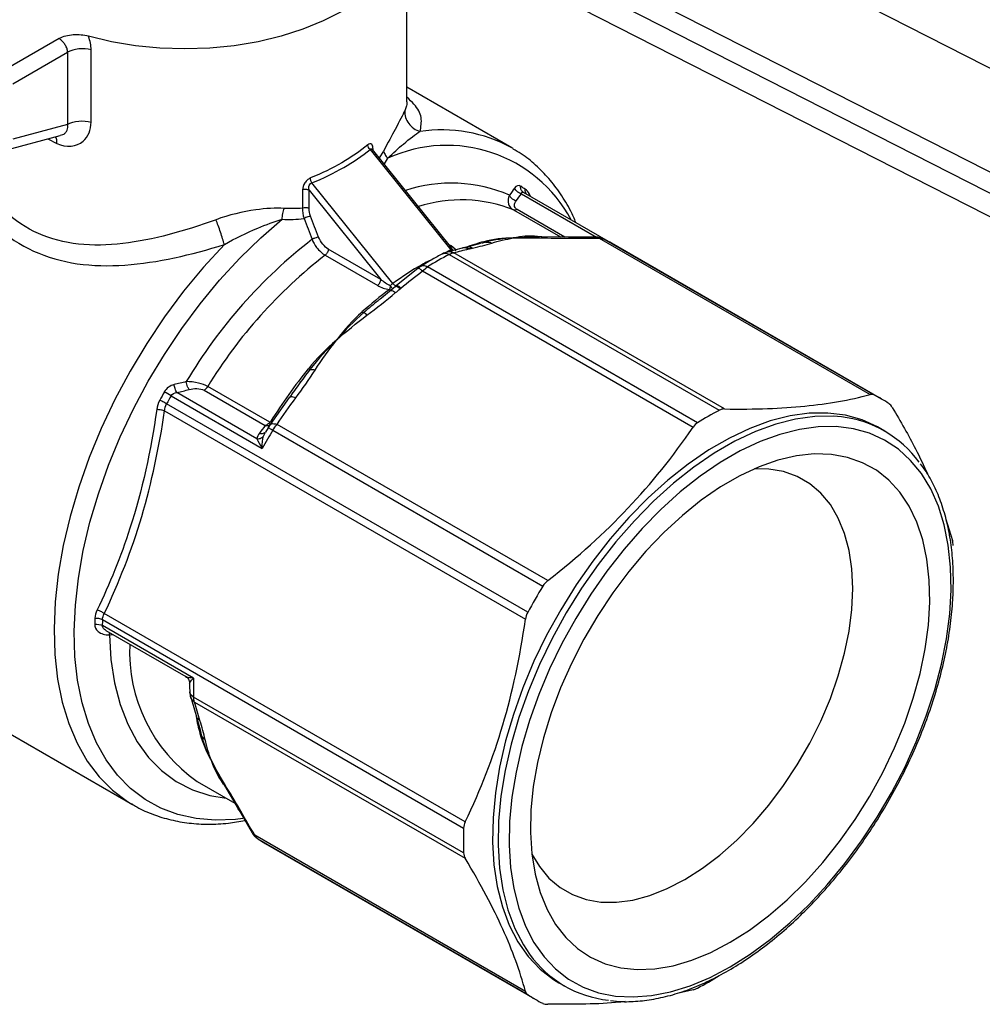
# Model space of a CAD drawing. Header units: inches. Extents: x 0.2 to 10.8, y 0.2 to 8.2.
# Tile 11 of 13: x 7.5 to 9, y 6 to 7.5. Entities that reach past the tile are written whole.
import ezdxf

# ---------------------------------------------------------------- set-up
doc = ezdxf.new("R2010")
doc.units = ezdxf.units.IN
doc.header["$MEASUREMENT"] = 0

msp = doc.modelspace()

# ---------------------------------------------------------------- linework, layer by layer
for p, q in [((9.7302, 7.0215), (8.407, 7.6964)), ((8.3391, 7.5749), (9.6648, 6.8986)), ((8.1293, 7.3399), (8.1293, 7.5403)), ((9.6658, 6.866), (8.3401, 7.5422)), ((8.364, 7.4952), (9.6889, 6.8194)), ((7.6059, 7.4353), (7.5283, 7.3905)), ((7.5358, 7.3668), (7.6184, 7.4145)), ((7.6184, 7.4145), (7.6184, 7.3058)), ((7.6539, 7.3095), (7.6539, 7.4182)), ((8.2872, 7.2707), (8.1293, 7.3618)), ((7.6184, 7.3058), (7.5358, 7.2837)), ((7.5217, 7.2661), (7.6074, 7.2891)), ((7.5887, 7.2841), (7.6023, 7.2771)), ((8.0738, 7.2684), (8.1956, 7.1169)), ((8.1969, 7.1194), (8.0773, 7.2682)), ((8.0783, 7.2669), (8.0783, 7.2687)), ((8.094, 7.2659), (8.0874, 7.2556)), ((8.2893, 7.2695), (8.2872, 7.2707)), ((8.0953, 7.2458), (8.1006, 7.255)), ((7.9723, 7.2075), (7.9723, 7.1799)), ((7.982, 7.2068), (8.09, 7.0726)), ((7.982, 7.1793), (7.982, 7.2068)), ((8.1082, 7.0665), (7.9863, 7.2179)), ((8.3036, 7.204), (8.3027, 7.2053)), ((8.3016, 7.2015), (8.4148, 7.1361)), ((8.433, 7.1296), (8.3048, 7.2036)), ((8.3135, 7.1986), (8.314, 7.2009)), ((8.3161, 7.1971), (8.314, 7.2009)), ((8.2898, 7.1772), (8.3603, 7.1365)), ((8.3673, 7.1364), (8.2953, 7.1779)), ((8.3209, 7.1364), (8.2898, 7.1351)), ((8.3316, 7.1368), (8.3195, 7.1371)), ((8.3291, 7.1367), (8.3209, 7.1364)), ((8.3318, 7.1368), (8.3259, 7.1374)), ((8.3724, 7.1363), (8.3316, 7.1368)), ((8.4141, 7.1362), (8.3729, 7.1364)), ((8.419, 7.1345), (8.8265, 6.8992)), ((8.4258, 7.1333), (8.4235, 7.1342)), ((8.8323, 6.8986), (8.4258, 7.1333)), ((8.09, 7.0726), (8.0109, 7.1182)), ((8.1956, 7.1169), (8.1893, 7.1137)), ((8.2126, 7.1197), (8.1895, 7.1138)), ((8.1934, 7.1226), (8.1966, 7.1192)), ((8.1966, 7.1192), (8.1986, 7.1172)), ((8.2188, 7.1211), (8.2136, 7.1199)), ((8.2403, 7.1265), (8.2193, 7.1211)), ((8.2481, 7.1287), (8.2418, 7.1268)), ((8.844, 6.8925), (8.4375, 7.1271)), ((8.0062, 7.1091), (8.0853, 7.0635)), ((8.1929, 7.1102), (8.5993, 6.8756)), ((8.6076, 6.8776), (8.2001, 7.1128)), ((8.1461, 7.0893), (8.1133, 7.063)), ((8.1507, 7.0925), (8.1461, 7.0893)), ((8.567, 6.8569), (8.1605, 7.0915)), ((8.1527, 7.0854), (8.5602, 6.8502)), ((8.1056, 7.0562), (8.0915, 7.045)), ((8.1044, 7.0552), (8.105, 7.056)), ((8.1119, 7.0619), (8.1049, 7.056)), ((8.1117, 7.0614), (8.1114, 7.061)), ((8.1131, 7.0626), (8.1127, 7.0622)), ((8.0936, 7.0466), (8.0891, 7.043)), ((7.9229, 6.8575), (7.8295, 6.9114)), ((7.7743, 6.8974), (7.9115, 6.8182)), ((7.9035, 6.8327), (7.7831, 6.9022)), ((7.8239, 6.9058), (7.9161, 6.8526)), ((7.9519, 6.8946), (7.9232, 6.854)), ((7.9578, 6.9026), (7.9529, 6.8952)), ((7.958, 6.9029), (7.9567, 6.9011)), ((8.3112, 6.5714), (7.7675, 6.8852)), ((7.7644, 6.8747), (8.3077, 6.561)), ((7.9202, 6.8494), (7.9162, 6.8428)), ((7.9232, 6.854), (7.9202, 6.8495)), ((8.3413, 6.6191), (7.9338, 6.8543)), ((8.8487, 6.8443), (8.8404, 6.8491)), ((7.9133, 6.8365), (7.9164, 6.8427)), ((7.9275, 6.8456), (8.334, 6.6109)), ((8.9407, 6.7118), (8.9507, 6.6794)), ((8.2171, 6.2559), (7.6737, 6.5696)), ((7.671, 6.5604), (8.2147, 6.2466)), ((7.8079, 6.4723), (7.6708, 6.5515)), ((7.6761, 6.5442), (7.7964, 6.4747)), ((7.6813, 6.5375), (7.6872, 6.5378)), ((7.3654, 6.4845), (7.7164, 6.2819)), ((7.8034, 6.445), (7.8118, 6.416)), ((8.2147, 6.2093), (7.8082, 6.4439)), ((7.8096, 6.4363), (8.2171, 6.2011)), ((7.8119, 6.4156), (7.8178, 6.3947)), ((7.8179, 6.3947), (7.8198, 6.3868)), ((7.8351, 6.3476), (7.8489, 6.3211)), ((7.8136, 6.3167), (7.8702, 6.284)), ((7.8482, 6.3208), (7.8545, 6.3105)), ((7.8489, 6.3211), (7.8514, 6.3164)), ((7.8512, 6.3151), (7.8529, 6.3127)), ((7.8545, 6.3105), (7.8753, 6.2754)), ((7.7154, 6.2825), (7.7164, 6.2819)), ((7.8756, 6.2749), (7.8962, 6.2393)), ((8.3077, 6.0007), (7.9003, 6.2359)), ((7.9027, 6.2322), (7.9047, 6.2306)), ((7.9047, 6.2306), (8.3112, 5.9959)), ((7.9159, 6.2236), (8.3224, 5.9889)), ((8.3581, 6.0137), (8.3665, 6.0089)), ((8.5602, 6.003), (8.5362, 5.9978))]:
    msp.add_line(p, q)
at = {"flags": 128}
for points in [[(8.1028, 7.5373), (8.0961, 7.5289), (8.078, 7.5099), (8.0563, 7.4923), (8.0313, 7.4761), (8.0034, 7.4617), (7.9728, 7.4492), (7.94, 7.4387), (7.9054, 7.4304), (7.8694, 7.4244), (7.8324, 7.4208), (7.795, 7.4196), (7.7575, 7.4207), (7.7206, 7.4243), (7.6845, 7.4303), (7.6499, 7.4386)], [(7.8822, 6.2611), (7.871, 6.2597), (7.8408, 6.2585), (7.8119, 6.2609), (7.7845, 6.2669), (7.7588, 6.2765), (7.735, 6.2897), (7.7132, 6.3062), (7.6937, 6.3261), (7.6765, 6.3491), (7.6618, 6.3751), (7.6497, 6.4039), (7.6403, 6.4353), (7.6336, 6.4691), (7.6296, 6.505), (7.6285, 6.5428), (7.6303, 6.5822), (7.6348, 6.6229), (7.6421, 6.6646), (7.6521, 6.7071), (7.6648, 6.7499), (7.6801, 6.7929), (7.6978, 6.8357), (7.7178, 6.878), (7.74, 6.9194), (7.7643, 6.9598), (7.7904, 6.9987), (7.8181, 7.036), (7.8473, 7.0713), (7.8778, 7.1044), (7.9092, 7.1351), (7.9415, 7.1631)], [(7.8545, 7.1253), (7.8231, 7.0912), (7.793, 7.0548), (7.7644, 7.0164), (7.7376, 6.9762), (7.7126, 6.9347), (7.6897, 6.8919), (7.6691, 6.8484), (7.6509, 6.8043), (7.6352, 6.76), (7.6222, 6.7158), (7.6119, 6.6721), (7.6044, 6.6291), (7.5998, 6.5872), (7.5981, 6.5467), (7.5993, 6.5078), (7.6034, 6.4708), (7.6104, 6.4361), (7.6202, 6.4038), (7.6328, 6.3742), (7.648, 6.3475), (7.6658, 6.3239), (7.6861, 6.3036), (7.7085, 6.2867), (7.7154, 6.2825)], [(8.8404, 6.8491), (8.8376, 6.8506), (8.8145, 6.8611), (8.7895, 6.8681), (8.763, 6.8714), (8.7351, 6.871), (8.7061, 6.8671), (8.6762, 6.8595), (8.6457, 6.8483), (8.6148, 6.8338), (8.5837, 6.8158), (8.5528, 6.7947), (8.5223, 6.7706), (8.4924, 6.7437), (8.4634, 6.7142), (8.4355, 6.6823), (8.409, 6.6484), (8.384, 6.6126), (8.3609, 6.5754), (8.3397, 6.537), (8.3206, 6.4977), (8.3039, 6.4578), (8.2896, 6.4177), (8.2779, 6.3778), (8.2689, 6.3383), (8.2625, 6.2995), (8.259, 6.2619), (8.2583, 6.2256), (8.2604, 6.1911), (8.2653, 6.1585), (8.273, 6.1282), (8.2834, 6.1005), (8.2964, 6.0754), (8.312, 6.0533), (8.3299, 6.0344), (8.35, 6.0187), (8.3581, 6.0137)], [(8.7834, 6.8655), (8.7713, 6.8665), (8.7435, 6.8662), (8.7145, 6.8622), (8.6846, 6.8547), (8.654, 6.8435), (8.6231, 6.8289), (8.5921, 6.811), (8.5612, 6.7899), (8.5306, 6.7658), (8.5007, 6.7389), (8.4717, 6.7093), (8.4438, 6.6775), (8.4173, 6.6436), (8.3924, 6.6078), (8.3692, 6.5706), (8.348, 6.5321), (8.329, 6.4928), (8.3123, 6.453), (8.298, 6.4129), (8.2863, 6.373), (8.2772, 6.3334), (8.2709, 6.2947), (8.2674, 6.257), (8.2667, 6.2208), (8.2688, 6.1863), (8.2737, 6.1537), (8.2814, 6.1234), (8.2918, 6.0956), (8.3048, 6.0706), (8.3141, 6.0566)], [(8.6159, 6.0376), (8.6462, 6.0567), (8.6762, 6.0787), (8.7057, 6.1037), (8.7345, 6.1312), (8.7622, 6.1612), (8.7888, 6.1933), (8.8139, 6.2273), (8.8374, 6.263), (8.8591, 6.2999), (8.8787, 6.3379), (8.8962, 6.3765), (8.9113, 6.4155), (8.924, 6.4546), (8.9342, 6.4934), (8.9417, 6.5316), (8.9465, 6.5689), (8.9485, 6.605), (8.9478, 6.6396), (8.9444, 6.6723), (8.9382, 6.703), (8.9294, 6.7314), (8.918, 6.7572), (8.904, 6.7802), (8.8877, 6.8002), (8.8692, 6.8171), (8.8485, 6.8307), (8.8259, 6.841), (8.8016, 6.8477), (8.7757, 6.851), (8.7485, 6.8506), (8.7202, 6.8467), (8.691, 6.8393), (8.6612, 6.8285), (8.6311, 6.8143), (8.6008, 6.7968), (8.5706, 6.7762), (8.5409, 6.7527), (8.5117, 6.7264), (8.4834, 6.6976), (8.4562, 6.6665), (8.4303, 6.6334), (8.406, 6.5986), (8.3834, 6.5622), (8.3627, 6.5247), (8.3442, 6.4864), (8.3278, 6.4475), (8.3139, 6.4084), (8.3025, 6.3694), (8.2936, 6.3309), (8.2875, 6.2931), (8.284, 6.2564), (8.2834, 6.221), (8.2854, 6.1873), (8.2902, 6.1556), (8.2977, 6.126), (8.3079, 6.0989), (8.3206, 6.0745), (8.3357, 6.053), (8.3532, 6.0345), (8.3728, 6.0192), (8.3945, 6.0072), (8.418, 5.9987), (8.4431, 5.9937), (8.4697, 5.9923), (8.4974, 5.9944), (8.5262, 6), (8.5557, 6.0092), (8.5857, 6.0217), (8.6159, 6.0376)], [(8.6159, 6.0746), (8.645, 6.0929), (8.6737, 6.1144), (8.7019, 6.1387), (8.7293, 6.1657), (8.7557, 6.195), (8.7807, 6.2265), (8.8042, 6.2597), (8.826, 6.2945), (8.8457, 6.3305), (8.8634, 6.3674), (8.8787, 6.4047), (8.8916, 6.4422), (8.9019, 6.4795), (8.9095, 6.5163), (8.9144, 6.5522), (8.9165, 6.5869), (8.9158, 6.62), (8.9123, 6.6513), (8.906, 6.6804), (8.8971, 6.7072), (8.8855, 6.7312), (8.8713, 6.7524), (8.8548, 6.7705), (8.8361, 6.7853), (8.8153, 6.7967), (8.7927, 6.8047), (8.7684, 6.809), (8.7426, 6.8098), (8.7157, 6.8069), (8.6879, 6.8004), (8.6594, 6.7904), (8.6305, 6.7769), (8.6014, 6.7602), (8.5725, 6.7402), (8.544, 6.7173), (8.5162, 6.6917), (8.4892, 6.6635), (8.4635, 6.633), (8.4392, 6.6006), (8.4166, 6.5665), (8.3958, 6.5311), (8.377, 6.4946), (8.3605, 6.4575), (8.3464, 6.42), (8.3348, 6.3826), (8.3258, 6.3455), (8.3196, 6.3091), (8.3161, 6.2738), (8.3154, 6.2399), (8.3175, 6.2076), (8.3224, 6.1774), (8.33, 6.1494), (8.3403, 6.124), (8.3532, 6.1013), (8.3685, 6.0817), (8.3861, 6.0652), (8.4059, 6.0521), (8.4277, 6.0424), (8.4512, 6.0362), (8.4762, 6.0337), (8.5026, 6.0347), (8.53, 6.0394), (8.5582, 6.0477), (8.5869, 6.0594), (8.6159, 6.0746)], [(8.5477, 6.1691), (8.5742, 6.186), (8.6003, 6.2058), (8.6259, 6.2285), (8.6506, 6.2537), (8.6742, 6.2812), (8.6964, 6.3107), (8.717, 6.3418), (8.7357, 6.3742), (8.7523, 6.4076), (8.7668, 6.4416), (8.7788, 6.4757), (8.7883, 6.5097), (8.7951, 6.5432), (8.7992, 6.5758), (8.8006, 6.6071), (8.7992, 6.6369), (8.7951, 6.6647), (8.7883, 6.6902), (8.7788, 6.7133), (8.7668, 6.7336), (8.7523, 6.7509), (8.7357, 6.765), (8.717, 6.7759), (8.6964, 6.7832), (8.6742, 6.787), (8.6523, 6.7874)], [(7.6813, 6.5375), (7.6836, 6.5003), (7.689, 6.4653), (7.6975, 6.4328), (7.7089, 6.4031), (7.7232, 6.3764), (7.7402, 6.353), (7.7599, 6.3331), (7.782, 6.3169), (7.8063, 6.3044), (7.8327, 6.2958), (7.857, 6.2916)], [(8.3175, 6.2074), (8.3287, 6.1887), (8.3431, 6.1714), (8.3598, 6.1572), (8.3785, 6.1464), (8.3991, 6.1391), (8.4213, 6.1352), (8.4449, 6.135), (8.4696, 6.1383), (8.4952, 6.1451), (8.5213, 6.1554), (8.5477, 6.1691)]]:
    msp.add_lwpolyline(points, dxfattribs=at)
for centre, radius, start, end in [((8.1816, 7.0783), 0.2194, 61.2466, 98.5348), ((8.1893, 7.0617), 0.2127, 28.1549, 114.6597), ((8.1961, 6.9958), 0.2218, 66.754, 108.1704), ((8.2079, 7.0628), 0.1764, 55.6499, 58.3065), ((8.2113, 6.9825), 0.2099, 68.0243, 107.9788), ((8.46, 6.5236), 0.7717, 127.8492, 149.2053), ((8.3504, 6.9762), 0.1742, 60.0043, 64.3408), ((8.327, 6.8181), 0.3219, 104.7457, 110.017), ((8.4638, 6.5222), 0.7443, 127.9446, 148.4704), ((8.4223, 6.6754), 0.4916, 117.822, 122.1726), ((8.4681, 6.5692), 0.6096, 126.7869, 131.8112), ((8.106, 7.062), 0.0055, 237.8664, 263.713), ((8.6245, 6.4184), 0.8273, 141.0804, 147.8098), ((8.5591, 6.4546), 0.9128, 150.5625, 151.4504), ((8.5604, 6.4538), 0.9026, 150.5625, 151.4504), ((8.7569, 6.7417), 0.1741, 55.6475, 64.3417), ((8.8288, 6.4407), 0.4916, 117.822, 122.1726), ((8.765, 6.6993), 0.1672, 35.8871, 83.6902), ((8.698, 6.3744), 0.9032, 148.5499, 150.5627), ((9.1045, 6.1397), 0.9031, 148.5499, 151.4501), ((8.1819, 6.543), 0.5226, 177.8692, 178.8611), ((8.1874, 6.5412), 0.5168, 177.8692, 178.8611), ((7.9501, 6.5121), 0.2384, 177.2665, 235.0566), ((8.292, 6.4625), 0.4842, 178.8356, 182.1947), ((8.1267, 6.4734), 0.3203, 190.5401, 195.2563), ((8.7061, 6.2279), 0.4918, 177.8251, 182.1749), ((8.003, 6.3744), 0.1742, 235.6483, 240.0012), ((8.4503, 6.1542), 0.1676, 215.6336, 263.9973), ((8.3375, 6.4406), 0.4916, 297.822, 302.1726), ((8.4094, 6.1397), 0.1741, 235.6475, 244.3417)]:
    msp.add_arc(centre, radius, start, end)
for points, knots in [([(7.6499, 7.4386), (7.6463, 7.4396), (7.6426, 7.4402), (7.6349, 7.4409), (7.6309, 7.4409), (7.6232, 7.4404), (7.6193, 7.4398), (7.6121, 7.4381), (7.6087, 7.4369), (7.6059, 7.4353)], [0, 0, 0, 0, 0.25, 0.25, 0.5, 0.5, 0.75, 0.75, 1, 1, 1, 1]), ([(7.6184, 7.4145), (7.6184, 7.4154), (7.6183, 7.4172), (7.6176, 7.4199), (7.6166, 7.4227), (7.6147, 7.426), (7.6118, 7.4299), (7.6086, 7.4331), (7.6064, 7.4349), (7.6059, 7.4353)], [0, 0, 0, 0, 0.113832, 0.23291, 0.35787, 0.48926, 0.692503, 0.92249, 1, 1, 1, 1]), ([(7.6539, 7.4182), (7.6481, 7.4197), (7.6415, 7.4202), (7.6289, 7.4189), (7.6229, 7.4172), (7.6184, 7.4145)], [0, 0, 0, 0, 0.5, 0.5, 1, 1, 1, 1]), ([(8.1293, 7.3399), (8.1293, 7.3398), (8.1297, 7.3373), (8.1286, 7.3329), (8.1268, 7.3285), (8.126, 7.3265)], [0, 0, 0, 0, 0.019241, 0.574303, 1, 1, 1, 1]), ([(8.1491, 7.2953), (8.1504, 7.3023), (8.1531, 7.3163), (8.1441, 7.3329), (8.1331, 7.3435), (8.1293, 7.3471)], [0, 0, 0, 0, 0.4007681, 0.7960253, 1, 1, 1, 1]), ([(8.126, 7.3265), (8.1232, 7.3208), (8.1147, 7.3034), (8.1005, 7.2782), (8.094, 7.2659)], [-0.3031719, -0.3031719, -0.3031719, -0.3031719, -0.1299308, 0, 0, 0, 0]), ([(7.6023, 7.2771), (7.6164, 7.2707), (7.6435, 7.273), (7.6539, 7.2979), (7.6539, 7.3095)], [0, 0, 0, 0, 0.1442114, 0.25237, 0.25237, 0.25237, 0.25237]), ([(7.6184, 7.3058), (7.6229, 7.3085), (7.6289, 7.3102), (7.6415, 7.3115), (7.6481, 7.311), (7.6539, 7.3095)], [0, 0, 0, 0, 0.5, 0.5, 1, 1, 1, 1]), ([(7.6073, 7.2896), (7.6088, 7.2899), (7.612, 7.2905), (7.6155, 7.2934), (7.618, 7.297), (7.6191, 7.3013), (7.6186, 7.3043), (7.6184, 7.3058)], [0, 0, 0, 0, 0.173261, 0.379236, 0.583091, 0.788657, 1, 1, 1, 1]), ([(8.1006, 7.255), (8.1087, 7.263), (8.1273, 7.2797), (8.142, 7.2912), (8.1491, 7.2953)], [-0.3031719, -0.3031719, -0.3031719, -0.3031719, -0.1732411, 0, 0, 0, 0]), ([(7.8419, 7.1625), (7.795, 7.1454), (7.7236, 7.1253), (7.6116, 7.122), (7.5148, 7.164), (7.4757, 7.2422), (7.4665, 7.2826)], [0, 0, 0, 0, 0.413719, 0.620579, 1.034299, 1.448018, 1.448018, 1.448018, 1.448018]), ([(7.6023, 7.2771), (7.6023, 7.2798), (7.6023, 7.284), (7.6009, 7.2864), (7.6004, 7.2872)], [0, 0, 0, 0, 0.642341, 1, 1, 1, 1]), ([(8.0783, 7.2687), (8.0783, 7.272), (8.0773, 7.2763), (8.0738, 7.2773), (8.0716, 7.2761), (8.0706, 7.2753)], [0, 0, 0, 0, 0.03074791, 0.04831815, 0.06149582, 0.06149582, 0.06149582, 0.06149582]), ([(8.0738, 7.2684), (8.0729, 7.2692), (8.0713, 7.2715), (8.0706, 7.274), (8.0706, 7.2753)], [0, 0, 0, 0, 0.428571, 1, 1, 1, 1]), ([(8.0738, 7.2684), (8.074, 7.2687), (8.0745, 7.2692), (8.0753, 7.2694), (8.0761, 7.2692), (8.0768, 7.2688), (8.0771, 7.2683), (8.0772, 7.2682)], [0, 0, 0, 0, 0.222014, 0.4395721, 0.6627581, 0.8998912, 1, 1, 1, 1]), ([(8.3838, 7.158), (8.3813, 7.1639), (8.3746, 7.1793), (8.361, 7.2016), (8.3434, 7.2248), (8.3235, 7.2449), (8.3055, 7.2597), (8.2934, 7.2666), (8.2893, 7.2689)], [0, 0, 0, 0, 0.1220977, 0.3199249, 0.5158063, 0.7095764, 0.9014236, 1, 1, 1, 1]), ([(7.4468, 7.2634), (7.458, 7.2218), (7.5022, 7.1408), (7.6078, 7.0936), (7.7285, 7.0919), (7.8047, 7.1094), (7.8545, 7.1253)], [0, 0, 0, 0, 0.413719, 0.827439, 1.034299, 1.448018, 1.448018, 1.448018, 1.448018]), ([(7.9841, 7.2253), (7.9827, 7.2247), (7.9794, 7.2228), (7.9739, 7.2166), (7.9723, 7.2108), (7.9723, 7.2075)], [0, 0, 0, 0, 0.01318372, 0.03076202, 0.06152403, 0.06152403, 0.06152403, 0.06152403]), ([(7.9863, 7.2179), (7.9856, 7.2192), (7.9845, 7.2219), (7.9841, 7.2244), (7.9841, 7.2253)], [0, 0, 0, 0, 0.571429, 1, 1, 1, 1]), ([(7.982, 7.2068), (7.9808, 7.2075), (7.9791, 7.208), (7.9756, 7.2082), (7.9738, 7.208), (7.9723, 7.2075)], [0, 0, 0, 0, 0.5, 0.5, 1, 1, 1, 1]), ([(7.982, 7.2068), (7.9814, 7.2092), (7.9814, 7.2133), (7.9838, 7.2169), (7.9855, 7.2178), (7.9863, 7.2179)], [0, 0, 0, 0, 0.03076202, 0.04834031, 0.06152403, 0.06152403, 0.06152403, 0.06152403]), ([(8.3016, 7.2015), (8.2997, 7.202), (8.2954, 7.204), (8.2923, 7.2079), (8.2914, 7.2102)], [0, 0, 0, 0, 0.428571, 1, 1, 1, 1]), ([(8.3027, 7.2053), (8.3023, 7.206), (8.3013, 7.2074), (8.3005, 7.21), (8.3005, 7.2119), (8.3005, 7.2129)], [0, 0, 0, 0, 0.3239553, 0.6619777, 1, 1, 1, 1]), ([(8.3048, 7.2036), (8.304, 7.2041), (8.3033, 7.2045), (8.3028, 7.2053), (8.3027, 7.2053)], [0, 0, 0, 0, 0.960047, 1, 1, 1, 1]), ([(8.3037, 7.204), (8.3037, 7.204), (8.304, 7.2041), (8.3044, 7.2039), (8.3048, 7.2036)], [0, 0, 0, 0, 0.030496, 1, 1, 1, 1]), ([(8.3095, 7.201), (8.309, 7.2017), (8.308, 7.203), (8.3073, 7.2056), (8.3074, 7.2075), (8.3074, 7.2085)], [0, 0, 0, 0, 0.3139, 0.65695, 1, 1, 1, 1]), ([(8.2836, 7.1995), (8.2817, 7.1952), (8.2805, 7.1882), (8.285, 7.1805), (8.2885, 7.1779), (8.2898, 7.1772)], [0, 0, 0, 0, 0.03455073, 0.0518261, 0.06046378, 0.06046378, 0.06046378, 0.06046378]), ([(8.2937, 7.1909), (8.2912, 7.1915), (8.2869, 7.194), (8.2843, 7.1978), (8.2836, 7.1995)], [0, 0, 0, 0, 0.571429, 1, 1, 1, 1]), ([(8.2953, 7.1779), (8.2939, 7.1788), (8.2928, 7.1798), (8.2915, 7.1819), (8.2912, 7.1831), (8.291, 7.1865), (8.2921, 7.1888), (8.2937, 7.1909)], [0, 0, 0, 0, 0.25, 0.25, 0.5, 0.5, 1, 1, 1, 1]), ([(8.3016, 7.2015), (8.3017, 7.202), (8.302, 7.203), (8.3027, 7.2039), (8.3033, 7.204), (8.3037, 7.204)], [0, 0, 0, 0, 0.360028, 0.687362, 1, 1, 1, 1]), ([(7.9445, 7.1796), (7.9314, 7.1805), (7.8977, 7.1781), (7.8615, 7.1697), (7.8419, 7.1625)], [-0.3031719, -0.3031719, -0.3031719, -0.3031719, -0.1732411, 0, 0, 0, 0]), ([(7.982, 7.1793), (7.9806, 7.1801), (7.9771, 7.1809), (7.9736, 7.1804), (7.9723, 7.1799)], [0, 0, 0, 0, 0.571429, 1, 1, 1, 1]), ([(7.8545, 7.1253), (7.8707, 7.1346), (7.9006, 7.1489), (7.9299, 7.1598), (7.9415, 7.1631)], [-0.3031719, -0.3031719, -0.3031719, -0.3031719, -0.1299308, 0, 0, 0, 0]), ([(7.9844, 7.1676), (7.9834, 7.1675), (7.98, 7.1668), (7.9761, 7.1652), (7.9744, 7.1642)], [0, 0, 0, 0, 0.428571, 1, 1, 1, 1]), ([(7.9964, 7.1363), (7.9951, 7.1362), (7.9914, 7.1353), (7.9877, 7.1336), (7.9865, 7.133)], [0, 0, 0, 0, 0.571429, 1, 1, 1, 1]), ([(7.9865, 7.133), (7.9882, 7.1288), (7.9938, 7.119), (8.0018, 7.1117), (8.0062, 7.1091)], [0, 0, 0, 0, 0.02687977, 0.06271947, 0.06271947, 0.06271947, 0.06271947]), ([(8.0109, 7.1182), (8.008, 7.1199), (8.0051, 7.1225), (8, 7.1289), (7.9979, 7.1326), (7.9964, 7.1363)], [0, 0, 0, 0, 0.5, 0.5, 1, 1, 1, 1]), ([(8.2898, 7.1351), (8.2896, 7.1351), (8.2895, 7.1351), (8.2742, 7.1348), (8.2591, 7.133), (8.2451, 7.1294)], [-0.6516393, -0.6516393, -0.6516393, -0.6516393, -0.6501581, -0.6501581, -0.4912133, -0.4912133, -0.4912133, -0.4912133]), ([(8.2898, 7.1351), (8.2897, 7.1351), (8.2896, 7.135), (8.2754, 7.1342), (8.2613, 7.1323), (8.2481, 7.1287)], [0, 0, 0, 0, 0.0009848, 0.0009848, 0.1539968, 0.1539968, 0.1539968, 0.1539968]), ([(8.3259, 7.1374), (8.3133, 7.1384), (8.3016, 7.1375), (8.29, 7.1351), (8.2899, 7.1351), (8.2898, 7.1351)], [-0.1589448, -0.1589448, -0.1589448, -0.1589448, 0, 0, 0.0014813, 0.0014813, 0.0014813, 0.0014813]), ([(8.3355, 7.1351), (8.3345, 7.1358), (8.3332, 7.1367), (8.3319, 7.1366), (8.3316, 7.1366)], [0, 0, 0, 0, 0.798539, 1, 1, 1, 1]), ([(8.3724, 7.1362), (8.3733, 7.1363), (8.3754, 7.1364), (8.3774, 7.1352), (8.3785, 7.1346)], [0, 0, 0, 0, 0.445142, 1, 1, 1, 1]), ([(8.419, 7.1345), (8.418, 7.1351), (8.4164, 7.1361), (8.4147, 7.1361), (8.414, 7.136)], [0, 0, 0, 0, 0.650031, 1, 1, 1, 1]), ([(8.4236, 7.1343), (8.422, 7.1349), (8.4191, 7.1359), (8.4157, 7.1361), (8.4141, 7.1362)], [0, 0, 0, 0, 0.519702, 1, 1, 1, 1]), ([(8.0109, 7.1182), (8.0109, 7.1167), (8.0104, 7.1149), (8.0087, 7.1116), (8.0075, 7.1101), (8.0062, 7.1091)], [0, 0, 0, 0, 0.5, 0.5, 1, 1, 1, 1]), ([(8.2223, 7.1184), (8.2209, 7.1189), (8.2181, 7.12), (8.2147, 7.1203), (8.213, 7.1197), (8.2126, 7.1195)], [0, 0, 0, 0, 0.445878, 0.891754, 1, 1, 1, 1]), ([(8.2283, 7.1197), (8.2269, 7.1203), (8.2241, 7.1214), (8.2208, 7.1216), (8.2192, 7.121), (8.2189, 7.1209)], [0, 0, 0, 0, 0.451947, 0.903891, 1, 1, 1, 1]), ([(8.1698, 7.1039), (8.1638, 7.101), (8.1432, 7.091), (8.1227, 7.0766), (8.1082, 7.0665)], [0, 0, 0, 0, 0.291719, 1, 1, 1, 1]), ([(8.1831, 7.1112), (8.1776, 7.1083), (8.1668, 7.1024), (8.156, 7.0958), (8.1507, 7.0925)], [0, 0, 0, 0, 0.502277, 1, 1, 1, 1]), ([(8.1896, 7.1138), (8.1884, 7.1135), (8.1863, 7.1128), (8.1841, 7.1117), (8.183, 7.1112)], [0, 0, 0, 0, 0.520337, 1, 1, 1, 1]), ([(8.1831, 7.1112), (8.184, 7.1115), (8.1858, 7.1123), (8.1892, 7.112), (8.1916, 7.1108), (8.1929, 7.1102)], [0, 0, 0, 0, 0.3133297, 0.6566648, 1, 1, 1, 1]), ([(8.1896, 7.1137), (8.1901, 7.1139), (8.192, 7.1146), (8.1957, 7.1144), (8.1986, 7.1133), (8.2001, 7.1128)], [0, 0, 0, 0, 0.14767, 0.573833, 1, 1, 1, 1]), ([(8.1456, 7.0884), (8.1457, 7.0895), (8.1474, 7.0898), (8.151, 7.087), (8.1527, 7.0854)], [0, 0, 0, 0, 0.571429, 1, 1, 1, 1]), ([(8.1508, 7.0925), (8.1508, 7.0926), (8.1515, 7.0933), (8.1536, 7.0936), (8.1569, 7.0934), (8.1593, 7.0921), (8.1605, 7.0915)], [0, 0, 0, 0, 0.0175439, 0.3450293, 0.6725146, 1, 1, 1, 1]), ([(8.0853, 7.0635), (8.0866, 7.0645), (8.0878, 7.066), (8.0895, 7.0693), (8.09, 7.0711), (8.09, 7.0726)], [0, 0, 0, 0, 0.5, 0.5, 1, 1, 1, 1]), ([(8.1043, 7.0628), (8.1042, 7.0623), (8.1041, 7.0613), (8.1038, 7.0599), (8.1035, 7.0585), (8.1032, 7.0577), (8.1031, 7.0573)], [0, 0, 0, 0, 0.228887, 0.500006, 0.722235, 1, 1, 1, 1]), ([(8.1073, 7.0589), (8.1073, 7.0589), (8.1071, 7.0593), (8.1061, 7.0607), (8.1049, 7.0621), (8.1043, 7.0628)], [0, 0, 0, 0, 0.038796, 0.541842, 1, 1, 1, 1]), ([(8.105, 7.056), (8.105, 7.056), (8.1052, 7.0562), (8.1055, 7.0561), (8.1057, 7.0561)], [0, 0, 0, 0, 0.384951, 1, 1, 1, 1]), ([(8.1057, 7.0561), (8.106, 7.0561), (8.1069, 7.0561), (8.1091, 7.055), (8.1112, 7.0535), (8.1122, 7.0527)], [0, 0, 0, 0, 0.254721, 0.627359, 1, 1, 1, 1]), ([(8.1082, 7.0665), (8.1089, 7.0657), (8.1103, 7.0644), (8.1117, 7.0638), (8.1123, 7.0635)], [0, 0, 0, 0, 0.513763, 1, 1, 1, 1]), ([(8.1124, 7.0619), (8.1123, 7.062), (8.1119, 7.062), (8.1118, 7.0617), (8.1117, 7.0614)], [0, 0, 0, 0, 0.250281, 1, 1, 1, 1]), ([(8.119, 7.0584), (8.118, 7.0592), (8.116, 7.0608), (8.1137, 7.062), (8.1128, 7.062), (8.1124, 7.0619)], [0, 0, 0, 0, 0.355881, 0.71176, 1, 1, 1, 1]), ([(8.1138, 7.0631), (8.1137, 7.0631), (8.1132, 7.0632), (8.1131, 7.0628), (8.1131, 7.0626)], [0, 0, 0, 0, 0.252157, 1, 1, 1, 1]), ([(8.1204, 7.0595), (8.1194, 7.0603), (8.1173, 7.0619), (8.1151, 7.0631), (8.1142, 7.0631), (8.1138, 7.0631)], [0, 0, 0, 0, 0.356051, 0.712099, 1, 1, 1, 1]), ([(8.0891, 7.043), (8.088, 7.0422), (8.0798, 7.0356), (8.0715, 7.0287), (8.0643, 7.0226)], [0, 0, 0, 0, 0.127967, 1, 1, 1, 1]), ([(8.0617, 7.0235), (8.0477, 7.011), (8.0352, 6.9968), (8.0236, 6.9816), (8.0235, 6.9814), (8.0234, 6.9813)], [-0.1589448, -0.1589448, -0.1589448, -0.1589448, 0, 0, 0.0014813, 0.0014813, 0.0014813, 0.0014813]), ([(8.0643, 7.0226), (8.0494, 7.0099), (8.0361, 6.9961), (8.0236, 6.9815), (8.0235, 6.9814), (8.0234, 6.9813)], [-0.0009839, -0.0009839, -0.0009839, -0.0009839, 0.1520289, 0.1520289, 0.1530128, 0.1530128, 0.1530128, 0.1530128]), ([(8.0234, 6.9813), (8.0233, 6.9812), (8.0232, 6.9811), (8.0079, 6.9679), (7.9935, 6.9537), (7.9809, 6.9382)], [-0.6516393, -0.6516393, -0.6516393, -0.6516393, -0.6501581, -0.6501581, -0.4912133, -0.4912133, -0.4912133, -0.4912133]), ([(8.0234, 6.9813), (8.0233, 6.9812), (8.0233, 6.9811), (8.009, 6.9675), (7.9955, 6.953), (7.9833, 6.9371)], [0, 0, 0, 0, 0.0009846, 0.0009846, 0.1539968, 0.1539968, 0.1539968, 0.1539968]), ([(7.9833, 6.9371), (7.9775, 6.9294), (7.969, 6.9181), (7.9606, 6.9065), (7.958, 6.9029)], [0, 0, 0, 0, 0.685429, 1, 1, 1, 1]), ([(7.7831, 6.9022), (7.7821, 6.9036), (7.7802, 6.9075), (7.7791, 6.9123), (7.7788, 6.9142)], [0, 0, 0, 0, 0.571429, 1, 1, 1, 1]), ([(7.8295, 6.9114), (7.8256, 6.9136), (7.814, 6.9178), (7.8027, 6.9187), (7.7971, 6.9187)], [0, 0, 0, 0, 0.02588824, 0.0604059, 0.0604059, 0.0604059, 0.0604059]), ([(7.8015, 6.9068), (7.8007, 6.9078), (7.7988, 6.9113), (7.7975, 6.9161), (7.7971, 6.9187)], [0, 0, 0, 0, 0.428571, 1, 1, 1, 1]), ([(7.8015, 6.9068), (7.8051, 6.9077), (7.8091, 6.9083), (7.8171, 6.9082), (7.8211, 6.9074), (7.8239, 6.9058)], [0, 0, 0, 0, 0.5, 0.5, 1, 1, 1, 1]), ([(7.8239, 6.9058), (7.8251, 6.9065), (7.8271, 6.9081), (7.8288, 6.9104), (7.8295, 6.9114)], [0, 0, 0, 0, 0.571429, 1, 1, 1, 1]), ([(7.9529, 6.8951), (7.9528, 6.8951), (7.9523, 6.895), (7.9522, 6.8947), (7.9521, 6.8945)], [0, 0, 0, 0, 0.3599714, 1, 1, 1, 1]), ([(7.962, 6.8942), (7.9607, 6.8946), (7.958, 6.8955), (7.9549, 6.8958), (7.9535, 6.8953), (7.9529, 6.8951)], [0, 0, 0, 0, 0.355343, 0.710684, 1, 1, 1, 1]), ([(8.6076, 6.8776), (8.6539, 6.8769), (8.6929, 6.8783), (8.7639, 6.8854), (8.7957, 6.8909), (8.8265, 6.8992)], [0, 0, 0, 0, 0.5, 0.5, 1, 1, 1, 1]), ([(7.7675, 6.8852), (7.7659, 6.8862), (7.7623, 6.8882), (7.7586, 6.8901), (7.7572, 6.8908)], [0, 0, 0, 0, 0.571429, 1, 1, 1, 1]), ([(8.8601, 6.8799), (8.8724, 6.8587), (8.8927, 6.824), (8.9073, 6.7923), (8.913, 6.7799)], [0, 0, 0, 0, 0.610406, 1, 1, 1, 1]), ([(7.7526, 6.8768), (7.7439, 6.8152), (7.7209, 6.7099), (7.6818, 6.6142), (7.6629, 6.575)], [0, 0, 0, 0, 0.488876, 0.855533, 0.855533, 0.855533, 0.855533]), ([(7.6737, 6.5696), (7.6957, 6.6157), (7.7149, 6.6646), (7.7452, 6.7669), (7.7565, 6.8203), (7.7644, 6.8747)], [0, 0, 0, 0, 0.5, 0.5, 1, 1, 1, 1]), ([(7.7644, 6.8747), (7.763, 6.8751), (7.7592, 6.8761), (7.7548, 6.8766), (7.7526, 6.8768)], [0, 0, 0, 0, 0.428571, 1, 1, 1, 1]), ([(7.9202, 6.8493), (7.92, 6.8497), (7.9213, 6.8491), (7.9255, 6.8468), (7.9275, 6.8456)], [0, 0, 0, 0, 0.571429, 1, 1, 1, 1]), ([(7.9224, 6.8528), (7.9228, 6.854), (7.9253, 6.856), (7.9305, 6.8554), (7.9338, 6.8543)], [0, 0, 0, 0, 0.428571, 1, 1, 1, 1]), ([(7.9239, 6.8541), (7.9247, 6.8546), (7.9255, 6.8551), (7.926, 6.8559), (7.9261, 6.8559)], [0, 0, 0, 0, 0.9242463, 1, 1, 1, 1]), ([(8.3413, 6.6191), (8.3876, 6.6553), (8.4266, 6.6906), (8.4975, 6.7656), (8.5294, 6.805), (8.5602, 6.8502)], [0, 0, 0, 0, 0.5, 0.5, 1, 1, 1, 1]), ([(7.9035, 6.8327), (7.9052, 6.8326), (7.909, 6.8331), (7.9121, 6.8351), (7.9133, 6.8365)], [0, 0, 0, 0, 0.428571, 1, 1, 1, 1]), ([(7.9072, 6.841), (7.9083, 6.8408), (7.9105, 6.8405), (7.9133, 6.8409), (7.9146, 6.8418), (7.9152, 6.8422)], [0, 0, 0, 0, 0.359283, 0.718172, 1, 1, 1, 1]), ([(7.9115, 6.8182), (7.9115, 6.8184), (7.9115, 6.8186), (7.9114, 6.8254), (7.912, 6.8319), (7.9133, 6.8365)], [-0.00176764, -0.00176764, -0.00176764, -0.00176764, 0, 0, 0.06751714, 0.06751714, 0.06751714, 0.06751714]), ([(7.9035, 6.8327), (7.9053, 6.829), (7.908, 6.8239), (7.9113, 6.8185), (7.9114, 6.8184), (7.9115, 6.8182)], [-0.00176764, -0.00176764, -0.00176764, -0.00176764, 0.06574951, 0.06574951, 0.06751714, 0.06751714, 0.06751714, 0.06751714]), ([(8.9521, 6.6186), (8.952, 6.6246), (8.9518, 6.6418), (8.9495, 6.6691), (8.9444, 6.6999), (8.9367, 6.7288), (8.9265, 6.7553), (8.9152, 6.7776), (8.9064, 6.7898), (8.9026, 6.795)], [0, 0, 0, 0, 0.084352, 0.244456, 0.404632, 0.564708, 0.724526, 0.883873, 1, 1, 1, 1]), ([(8.4359, 5.9869), (8.4418, 5.9862), (8.4561, 5.9847), (8.4803, 5.9859), (8.5081, 5.99), (8.5366, 5.9974), (8.5657, 6.008), (8.5951, 6.0217), (8.6246, 6.0383), (8.6539, 6.0578), (8.6829, 6.08), (8.7113, 6.1047), (8.7389, 6.1317), (8.7656, 6.1609), (8.7911, 6.192), (8.8153, 6.2248), (8.8379, 6.259), (8.8589, 6.2945), (8.8781, 6.3309), (8.8954, 6.368), (8.9105, 6.4055), (8.9235, 6.4432), (8.9341, 6.4808), (8.9424, 6.518), (8.9482, 6.5546), (8.9515, 6.5882), (8.9519, 6.6092), (8.9521, 6.6186)], [0, 0, 0, 0, 0.027397, 0.067686, 0.108187, 0.148865, 0.189669, 0.230549, 0.271465, 0.312387, 0.353297, 0.394191, 0.435065, 0.475922, 0.516763, 0.557593, 0.598414, 0.639232, 0.68005, 0.720873, 0.761702, 0.802545, 0.843403, 0.884282, 0.925185, 0.966115, 1, 1, 1, 1]), ([(7.6629, 6.575), (7.665, 6.5745), (7.6691, 6.5729), (7.6725, 6.5706), (7.6737, 6.5696)], [0, 0, 0, 0, 0.571429, 1, 1, 1, 1]), ([(7.6594, 6.5534), (7.6593, 6.5492), (7.6637, 6.5402), (7.6748, 6.5373), (7.6813, 6.5375)], [0, 0, 0, 0, 0.03895791, 0.0909018, 0.0909018, 0.0909018, 0.0909018]), ([(7.6596, 6.5624), (7.6613, 6.5626), (7.6656, 6.5626), (7.6694, 6.5614), (7.671, 6.5604)], [0, 0, 0, 0, 0.428571, 1, 1, 1, 1]), ([(8.2171, 6.2559), (8.2408, 6.3051), (8.259, 6.3524), (8.2884, 6.4514), (8.2995, 6.5028), (8.3077, 6.561)], [0, 0, 0, 0, 0.5, 0.5, 1, 1, 1, 1]), ([(7.6762, 6.5443), (7.6759, 6.5444), (7.6748, 6.5449), (7.6733, 6.5462), (7.6718, 6.5479), (7.6709, 6.5497), (7.6708, 6.5509), (7.6708, 6.5515)], [0, 0, 0, 0, 0.095666, 0.353036, 0.585857, 0.799291, 1, 1, 1, 1]), ([(7.6813, 6.5375), (7.6815, 6.5387), (7.6818, 6.54), (7.6822, 6.5406), (7.6822, 6.5407)], [0, 0, 0, 0, 0.940845, 1, 1, 1, 1]), ([(7.7962, 6.4748), (7.7969, 6.4743), (7.7985, 6.4733), (7.8004, 6.4709), (7.8017, 6.4681), (7.802, 6.466), (7.8021, 6.4649)], [0, 0, 0, 0, 0.233032, 0.478456, 0.734743, 1, 1, 1, 1]), ([(7.8079, 6.4723), (7.8042, 6.4726), (7.7996, 6.473), (7.797, 6.4745), (7.7965, 6.4748)], [0, 0, 0, 0, 0.817674, 1, 1, 1, 1]), ([(7.8021, 6.4649), (7.8023, 6.4654), (7.8028, 6.4667), (7.8059, 6.4701), (7.8079, 6.4723)], [0, 0, 0, 0, 0.335593, 1, 1, 1, 1]), ([(7.8021, 6.4649), (7.8021, 6.4639), (7.8021, 6.4595), (7.8023, 6.4552), (7.8024, 6.4519)], [0, 0, 0, 0, 0.242686, 1, 1, 1, 1]), ([(7.8024, 6.452), (7.8025, 6.4508), (7.8026, 6.4483), (7.8031, 6.4461), (7.8034, 6.445)], [0, 0, 0, 0, 0.479671, 1, 1, 1, 1]), ([(7.8082, 6.4439), (7.8071, 6.4447), (7.8048, 6.4462), (7.8029, 6.449), (7.8026, 6.451), (7.8025, 6.4519)], [0, 0, 0, 0, 0.343296, 0.686592, 1, 1, 1, 1]), ([(7.8096, 6.4363), (7.8084, 6.4374), (7.8059, 6.4394), (7.804, 6.4425), (7.8036, 6.4445), (7.8035, 6.445)], [0, 0, 0, 0, 0.426046, 0.852088, 1, 1, 1, 1]), ([(7.8119, 6.416), (7.8119, 6.4157), (7.8123, 6.414), (7.8141, 6.4113), (7.8165, 6.4094), (7.8177, 6.4084)], [0, 0, 0, 0, 0.096374, 0.548185, 1, 1, 1, 1]), ([(7.8177, 6.3891), (7.8215, 6.3752), (7.8276, 6.3612), (7.835, 6.3478), (7.835, 6.3477), (7.8351, 6.3476)], [-0.1589448, -0.1589448, -0.1589448, -0.1589448, 0, 0, 0.0014813, 0.0014813, 0.0014813, 0.0014813]), ([(7.8198, 6.3868), (7.8233, 6.3736), (7.8286, 6.3605), (7.835, 6.3477), (7.8351, 6.3476), (7.8351, 6.3476)], [-0.0009847, -0.0009847, -0.0009847, -0.0009847, 0.1520275, 0.1520275, 0.1530121, 0.1530121, 0.1530121, 0.1530121]), ([(7.8351, 6.3476), (7.8351, 6.3475), (7.8352, 6.3473), (7.8389, 6.3361), (7.844, 6.3255), (7.8512, 6.3151)], [-0.6516393, -0.6516393, -0.6516393, -0.6516393, -0.6501581, -0.6501581, -0.4912133, -0.4912133, -0.4912133, -0.4912133]), ([(7.8546, 6.3106), (7.8548, 6.3103), (7.8554, 6.3091), (7.8568, 6.3084), (7.8579, 6.3079)], [0, 0, 0, 0, 0.2018, 1, 1, 1, 1]), ([(7.7155, 6.2829), (7.7179, 6.2813), (7.7279, 6.2749), (7.7474, 6.2667), (7.7737, 6.2585), (7.8015, 6.2536), (7.8305, 6.2519), (7.8585, 6.2532), (7.8771, 6.2564), (7.8855, 6.2579)], [0, 0, 0, 0, 0.050457, 0.212096, 0.373754, 0.536115, 0.699763, 0.865012, 1, 1, 1, 1]), ([(7.8799, 6.2709), (7.8788, 6.2716), (7.8768, 6.2727), (7.8758, 6.2746), (7.8754, 6.2754)], [0, 0, 0, 0, 0.554766, 1, 1, 1, 1]), ([(7.8962, 6.2393), (7.8971, 6.238), (7.899, 6.2351), (7.9014, 6.2331), (7.9026, 6.2321)], [0, 0, 0, 0, 0.480294, 1, 1, 1, 1]), ([(7.8964, 6.2394), (7.8967, 6.2389), (7.8975, 6.2374), (7.8992, 6.2365), (7.9003, 6.2359)], [0, 0, 0, 0, 0.350207, 1, 1, 1, 1]), ([(8.3077, 6.0007), (8.2995, 6.0315), (8.2884, 6.0619), (8.259, 6.1268), (8.2408, 6.1613), (8.2171, 6.2011)], [0, 0, 0, 0, 0.5, 0.5, 1, 1, 1, 1]), ([(8.458, 5.9855), (8.4551, 5.9851), (8.437, 5.9828), (8.398, 5.9813), (8.3605, 5.9813), (8.3413, 5.9813)], [0, 0, 0, 0, 0.086531, 0.531995, 1, 1, 1, 1])]:
    msp.add_open_spline(points, degree=3, knots=knots)
for points in [[(7.6539, 7.4182), (7.6539, 7.4248), (7.6525, 7.4317), (7.6498, 7.4386)], [(8.126, 7.3265), (8.1257, 7.3198), (8.13, 7.306), (8.1423, 7.2974), (8.1491, 7.2953)], [(8.0706, 7.2753), (8.0474, 7.2561), (8.0178, 7.239), (7.9841, 7.2253)], [(7.9863, 7.2179), (8.0205, 7.2317), (8.0504, 7.249), (8.0738, 7.2684)], [(8.094, 7.2659), (8.0944, 7.2642), (8.096, 7.2606), (8.0989, 7.2568), (8.1006, 7.255)], [(8.2914, 7.2102), (8.2889, 7.2066), (8.2862, 7.2031), (8.2836, 7.1995)], [(8.3005, 7.2129), (8.2974, 7.2149), (8.294, 7.2136), (8.2914, 7.2102)], [(8.314, 7.2009), (8.312, 7.2042), (8.3098, 7.2068), (8.3074, 7.2085)], [(8.2937, 7.1909), (8.2963, 7.1944), (8.299, 7.198), (8.3016, 7.2015)], [(7.9415, 7.1631), (7.9416, 7.166), (7.9422, 7.1718), (7.9436, 7.1771), (7.9445, 7.1796)], [(7.9723, 7.1799), (7.9631, 7.179), (7.9538, 7.1789), (7.9445, 7.1796)], [(7.9723, 7.1799), (7.972, 7.1751), (7.9727, 7.1696), (7.9744, 7.1642)], [(7.9844, 7.1676), (7.9829, 7.1716), (7.982, 7.1757), (7.982, 7.1793)], [(8.2953, 7.1779), (8.2933, 7.1768), (8.2913, 7.1765), (8.2898, 7.1772)], [(7.8545, 7.1253), (7.853, 7.1304), (7.8489, 7.1437), (7.844, 7.1572), (7.8419, 7.1625)], [(7.9415, 7.1631), (7.9526, 7.1625), (7.9636, 7.1628), (7.9744, 7.1642)], [(7.9744, 7.1642), (7.9784, 7.1538), (7.9825, 7.1434), (7.9865, 7.133)], [(7.9964, 7.1363), (7.9924, 7.1468), (7.9884, 7.1572), (7.9844, 7.1676)], [(8.2573, 7.1274), (8.2672, 7.1304), (8.2782, 7.1329), (8.2898, 7.1351)], [(8.2898, 7.1351), (8.3045, 7.1354), (8.3196, 7.1356), (8.3355, 7.1351)], [(8.3259, 7.1374), (8.3269, 7.1368), (8.328, 7.1366), (8.3291, 7.1367)], [(8.3355, 7.1351), (8.3502, 7.1347), (8.3647, 7.1344), (8.3785, 7.1346)], [(8.3785, 7.1346), (8.3917, 7.1348), (8.4053, 7.1347), (8.419, 7.1345)], [(8.419, 7.1345), (8.4216, 7.1346), (8.4239, 7.1342), (8.4258, 7.1333)], [(8.2037, 7.1155), (8.2017, 7.119), (8.1972, 7.1223), (8.1921, 7.1252)], [(8.1986, 7.1172), (8.198, 7.1175), (8.1969, 7.1174), (8.1956, 7.1169)], [(8.2001, 7.1128), (8.2073, 7.1148), (8.2147, 7.1167), (8.2223, 7.1184)], [(8.2233, 7.1186), (8.2205, 7.12), (8.2175, 7.1205), (8.2146, 7.1201)], [(8.2223, 7.1184), (8.2227, 7.1185), (8.223, 7.1186), (8.2233, 7.1186)], [(8.2233, 7.1186), (8.225, 7.119), (8.2267, 7.1194), (8.2283, 7.1197)], [(8.2283, 7.1197), (8.2386, 7.122), (8.2481, 7.1246), (8.2573, 7.1274)], [(8.2481, 7.1287), (8.2471, 7.1286), (8.2461, 7.1288), (8.2451, 7.1294)], [(8.2481, 7.1287), (8.2511, 7.1292), (8.2543, 7.1287), (8.2573, 7.1274)], [(8.1929, 7.1102), (8.1954, 7.1116), (8.198, 7.1125), (8.2001, 7.1128)], [(8.1527, 7.0854), (8.1552, 7.0878), (8.1579, 7.0899), (8.1605, 7.0915)], [(8.1043, 7.0628), (8.0993, 7.0651), (8.0944, 7.0688), (8.09, 7.0726)], [(8.1204, 7.0595), (8.131, 7.0683), (8.1418, 7.077), (8.1527, 7.0854)], [(8.0853, 7.0635), (8.0903, 7.0606), (8.0962, 7.0581), (8.1031, 7.0573)], [(8.1082, 7.0665), (8.1069, 7.0655), (8.1056, 7.0641), (8.1043, 7.0628)], [(8.1122, 7.0527), (8.1145, 7.0546), (8.1167, 7.0565), (8.119, 7.0584)], [(8.119, 7.0584), (8.1195, 7.0588), (8.1199, 7.0592), (8.1204, 7.0595)], [(8.0692, 7.0188), (8.0839, 7.0297), (8.0983, 7.041), (8.1122, 7.0527)], [(8.0234, 6.9813), (8.0381, 6.9943), (8.0533, 7.0069), (8.0692, 7.0188)], [(8.0617, 7.0235), (8.0627, 7.0229), (8.0636, 7.0226), (8.0643, 7.0226)], [(8.0692, 7.0188), (8.0672, 7.0207), (8.0655, 7.0221), (8.0643, 7.0226)], [(7.991, 6.9362), (8.0009, 6.9515), (8.0119, 6.9665), (8.0234, 6.9813)], [(7.9833, 6.9371), (7.9827, 6.9372), (7.9818, 6.9376), (7.9809, 6.9382)], [(7.9833, 6.9371), (7.9853, 6.9374), (7.988, 6.9371), (7.991, 6.9362)], [(7.962, 6.8942), (7.9723, 6.9079), (7.9818, 6.922), (7.991, 6.9362)], [(7.7788, 6.9142), (7.7729, 6.9128), (7.7672, 6.9088), (7.7641, 6.9032)], [(7.7971, 6.9187), (7.791, 6.9172), (7.7849, 6.9157), (7.7788, 6.9142)], [(7.7743, 6.8974), (7.7714, 6.8991), (7.7674, 6.9014), (7.7641, 6.9032)], [(7.7743, 6.8974), (7.7759, 6.9002), (7.7793, 6.902), (7.7831, 6.9022)], [(7.7831, 6.9022), (7.7893, 6.9037), (7.7954, 6.9052), (7.8015, 6.9068)], [(7.9338, 6.8543), (7.9428, 6.8677), (7.9522, 6.881), (7.962, 6.8942)], [(8.8323, 6.8986), (8.8304, 6.8995), (8.8284, 6.8997), (8.8265, 6.8992)], [(7.7572, 6.8908), (7.7548, 6.8865), (7.7532, 6.8816), (7.7526, 6.8768)], [(7.7644, 6.8747), (7.7647, 6.8783), (7.7658, 6.882), (7.7675, 6.8852)], [(8.8601, 6.8799), (8.8586, 6.8823), (8.857, 6.8842), (8.8552, 6.8854)], [(8.6076, 6.8776), (8.6047, 6.8776), (8.602, 6.8769), (8.5993, 6.8756)], [(7.9161, 6.8526), (7.9131, 6.8488), (7.9101, 6.8449), (7.9072, 6.841)], [(7.9229, 6.8575), (7.9209, 6.8552), (7.9185, 6.8535), (7.9161, 6.8526)], [(7.9161, 6.8526), (7.9189, 6.8523), (7.9217, 6.8528), (7.9239, 6.8541)], [(7.9244, 6.8591), (7.924, 6.8585), (7.9235, 6.8579), (7.9229, 6.8575)], [(7.9267, 6.8579), (7.9262, 6.8582), (7.9254, 6.8586), (7.9244, 6.8591)], [(7.9275, 6.8456), (7.9295, 6.8487), (7.9316, 6.8517), (7.9338, 6.8543)], [(8.567, 6.8569), (8.5644, 6.8552), (8.5621, 6.853), (8.5602, 6.8502)], [(7.9072, 6.841), (7.9053, 6.8384), (7.9039, 6.8356), (7.9035, 6.8327)], [(8.9517, 6.6721), (8.9516, 6.6751), (8.9512, 6.6775), (8.9507, 6.6794)], [(8.3413, 6.6191), (8.3384, 6.6168), (8.336, 6.6141), (8.334, 6.6109)], [(7.6629, 6.575), (7.6609, 6.5709), (7.6598, 6.5666), (7.6596, 6.5624)], [(7.671, 6.5604), (7.6711, 6.5635), (7.6721, 6.5666), (7.6737, 6.5696)], [(8.3112, 6.5714), (8.3094, 6.5681), (8.3083, 6.5646), (8.3077, 6.561)], [(7.6594, 6.5534), (7.6633, 6.5539), (7.6679, 6.5532), (7.6708, 6.5515)], [(7.8096, 6.4363), (7.8088, 6.4384), (7.8083, 6.441), (7.8082, 6.4439)], [(7.8177, 6.4084), (7.8146, 6.418), (7.8119, 6.4273), (7.8096, 6.4363)], [(7.8255, 6.3795), (7.8234, 6.3889), (7.8209, 6.3984), (7.8177, 6.4084)], [(7.8177, 6.3891), (7.8187, 6.3886), (7.8194, 6.3878), (7.8198, 6.3868)], [(7.8255, 6.3795), (7.8229, 6.3814), (7.8209, 6.384), (7.8198, 6.3868)], [(7.8351, 6.3476), (7.8312, 6.3587), (7.8279, 6.3695), (7.8255, 6.3795)], [(7.8579, 6.3079), (7.8496, 6.3215), (7.8421, 6.3346), (7.8351, 6.3476)], [(7.8799, 6.2709), (7.8731, 6.283), (7.8656, 6.2954), (7.8579, 6.3079)], [(7.9003, 6.2359), (7.8931, 6.2477), (7.8863, 6.2594), (7.8799, 6.2709)], [(8.2171, 6.2559), (8.2156, 6.2528), (8.2148, 6.2497), (8.2147, 6.2466)], [(7.9047, 6.2306), (7.9029, 6.2318), (7.9014, 6.2336), (7.9003, 6.2359)], [(8.2147, 6.2093), (8.2148, 6.2063), (8.2156, 6.2036), (8.2171, 6.2011)], [(8.5602, 6.003), (8.5621, 6.0035), (8.5644, 6.0044), (8.567, 6.0058)], [(8.3077, 6.0007), (8.3083, 5.9987), (8.3094, 5.9972), (8.3112, 5.9959)], [(8.334, 5.9827), (8.336, 5.9818), (8.3384, 5.9813), (8.3413, 5.9813)]]:
    msp.add_open_spline(points, degree=3)

doc.saveas('drawing.dxf')
